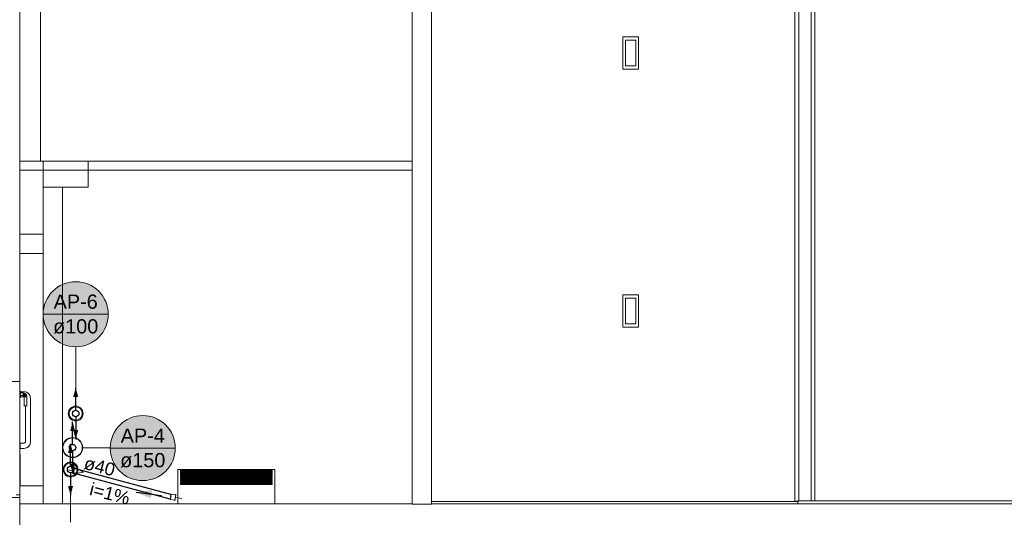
# Model space of a CAD drawing. Header units: millimetres. Extents: x -261 to 187, y -214 to 106.
# Tile 134 of 256: x -215.91 to -208.28, y -158.15 to -154.3. Entities that reach past the tile are written whole.
import ezdxf

# ---------------------------------------------------------------- set-up
doc = ezdxf.new("R2010")
doc.units = ezdxf.units.MM
doc.header["$LTSCALE"] = 0.005
doc.header["$MEASUREMENT"] = 0
doc.linetypes.add('NULL', pattern=[0])
doc.layers.get('0').update_dxf_attribs({"lineweight": 18})
for name, color, linetype, lineweight in [('AP-Condutos', 4, 'Continuous', 25), ('AP-Condutos Ar condicionado', 4, 'Continuous', 25), ('AP-Conexões Ar condicionado', 9, 'Continuous', 18), ('AP-Indicação coluna', 5, 'Continuous', 13), ('AP-Sentido conduto Ar condicionado', 9, 'Continuous', 30), ('AP-Textos conduto Ar condicionado', 7, 'Continuous', 9), ('IFC-Elemento terminal-Contorno', 9, 'Continuous', 5), ('IFC-Parede padrão-Contorno', 9, 'Continuous', 5), ('IFC-Parede-Contorno', 9, 'Continuous', 5), ('IFC-Pilar-Contorno', 9, 'Continuous', 5), ('IFC-Porta-Contorno', 9, 'Continuous', 5), ('IFC-Revestimento-Contorno', 9, 'Continuous', 5), ('IFC-Viga-Contorno', 9, 'Continuous', 5), ('M-EQPM', 7, 'Continuous', 18), ('Simbolos', 5, 'Continuous', 20), ('Simbolos_int', 174, 'Continuous', 5)]:
    doc.layers.add(name, color=color, linetype=linetype, lineweight=lineweight)
doc.styles.add('Arial', font='arial.ttf')

msp = doc.modelspace()

# ---------------------------------------------------------------- hatches: boundary and pattern name
at = {"layer": 'AP-Condutos', "linetype": 'Continuous'}
for points in [[(-215.4779, -157.1483), (-215.4974, -157.2207), (-215.4585, -157.2207)], [(-215.5017, -157.4123), (-215.5211, -157.4848), (-215.4823, -157.4848)], [(-215.4779, -157.5483), (-215.4585, -157.4759), (-215.4974, -157.4759)], [(-215.5177, -157.5819), (-215.5372, -157.6543), (-215.4983, -157.6543)], [(-215.5017, -157.8123), (-215.4823, -157.7399), (-215.5211, -157.7399)], [(-215.5177, -157.9819), (-215.4983, -157.9094), (-215.5372, -157.9094)]]:
    msp.add_hatch(color=151, dxfattribs=at).paths.add_polyline_path(points)
at = {"layer": 'AP-Indicação coluna', "linetype": 'Continuous'}
for points in [[(-215.2258, -156.5794), (-215.2268, -156.5574), (-215.2297, -156.5356), (-215.2344, -156.5141), (-215.241, -156.4932), (-215.2495, -156.4729), (-215.2596, -156.4533), (-215.2714, -156.4348), (-215.2848, -156.4173), (-215.2997, -156.4011), (-215.3159, -156.3863), (-215.3333, -156.3729), (-215.3519, -156.3611), (-215.3714, -156.3509), (-215.3917, -156.3425), (-215.4127, -156.3359), (-215.4342, -156.3311), (-215.456, -156.3282), (-215.4779, -156.3273), (-215.4999, -156.3282), (-215.5217, -156.3311), (-215.5432, -156.3359), (-215.5642, -156.3425), (-215.5845, -156.3509), (-215.604, -156.3611), (-215.6225, -156.3729), (-215.64, -156.3863), (-215.6562, -156.4011), (-215.6711, -156.4173), (-215.6845, -156.4348), (-215.6963, -156.4533), (-215.7064, -156.4729), (-215.7148, -156.4932), (-215.7215, -156.5141), (-215.7262, -156.5356), (-215.7291, -156.5574), (-215.73, -156.5794), (-215.7291, -156.6014), (-215.7262, -156.6232), (-215.7215, -156.6446), (-215.7148, -156.6656), (-215.7064, -156.6859), (-215.6963, -156.7054), (-215.6845, -156.724), (-215.6711, -156.7414), (-215.6562, -156.7577), (-215.64, -156.7725), (-215.6225, -156.7859), (-215.604, -156.7977), (-215.5845, -156.8079), (-215.5642, -156.8163), (-215.5432, -156.8229), (-215.5217, -156.8277), (-215.4999, -156.8305), (-215.4779, -156.8315), (-215.456, -156.8305), (-215.4342, -156.8277), (-215.4127, -156.8229), (-215.3917, -156.8163), (-215.3714, -156.8079), (-215.3519, -156.7977), (-215.3333, -156.7859), (-215.3159, -156.7725), (-215.2997, -156.7577), (-215.2848, -156.7414), (-215.2714, -156.724), (-215.2596, -156.7054), (-215.2495, -156.6859), (-215.241, -156.6656), (-215.2344, -156.6446), (-215.2297, -156.6232), (-215.2268, -156.6014)], [(-214.7063, -157.6159), (-214.7072, -157.5939), (-214.7101, -157.5721), (-214.7148, -157.5506), (-214.7215, -157.5296), (-214.7299, -157.5093), (-214.74, -157.4898), (-214.7519, -157.4713), (-214.7652, -157.4538), (-214.7801, -157.4376), (-214.7963, -157.4227), (-214.8138, -157.4093), (-214.8323, -157.3975), (-214.8518, -157.3874), (-214.8721, -157.379), (-214.8931, -157.3723), (-214.9146, -157.3676), (-214.9364, -157.3647), (-214.9584, -157.3637), (-214.9803, -157.3647), (-215.0021, -157.3676), (-215.0236, -157.3723), (-215.0446, -157.379), (-215.0649, -157.3874), (-215.0844, -157.3975), (-215.103, -157.4093), (-215.1204, -157.4227), (-215.1366, -157.4376), (-215.1515, -157.4538), (-215.1649, -157.4713), (-215.1767, -157.4898), (-215.1868, -157.5093), (-215.1953, -157.5296), (-215.2019, -157.5506), (-215.2066, -157.5721), (-215.2095, -157.5939), (-215.2105, -157.6159), (-215.2095, -157.6378), (-215.2066, -157.6596), (-215.2019, -157.6811), (-215.1953, -157.7021), (-215.1868, -157.7224), (-215.1767, -157.7419), (-215.1649, -157.7605), (-215.1515, -157.7779), (-215.1366, -157.7941), (-215.1204, -157.809), (-215.103, -157.8224), (-215.0844, -157.8342), (-215.0649, -157.8443), (-215.0446, -157.8528), (-215.0236, -157.8594), (-215.0021, -157.8641), (-214.9803, -157.867), (-214.9584, -157.868), (-214.9364, -157.867), (-214.9146, -157.8641), (-214.8931, -157.8594), (-214.8721, -157.8528), (-214.8518, -157.8443), (-214.8323, -157.8342), (-214.8138, -157.8224), (-214.7963, -157.809), (-214.7801, -157.7941), (-214.7652, -157.7779), (-214.7519, -157.7605), (-214.74, -157.7419), (-214.7299, -157.7224), (-214.7215, -157.7021), (-214.7148, -157.6811), (-214.7101, -157.6596), (-214.7072, -157.6378)]]:
    msp.add_hatch(color=161, dxfattribs=at).paths.add_polyline_path(points)
at = {"layer": 'AP-Sentido conduto Ar condicionado', "linetype": 'Continuous'}
msp.add_hatch(color=7, dxfattribs=at).paths.add_polyline_path([(-215.0105, -157.9591), (-214.8949, -158.0068), (-214.8866, -157.9426)])

# ---------------------------------------------------------------- linework, layer by layer
for radius in [0.0781, 0.0751]:
    msp.add_circle((-215.5017, -157.6123), radius)
at = {"layer": 'AP-Condutos'}
for points in [[(-215.4779, -157.3233), (-215.4779, -157.1483)], [(-215.5017, -157.5873), (-215.5017, -157.4123)], [(-215.4779, -157.3733), (-215.4779, -157.5483)], [(-215.5177, -157.7569), (-215.5177, -157.5819)], [(-215.5017, -157.6373), (-215.5017, -157.8123)], [(-215.5177, -157.8069), (-215.5177, -157.9819)]]:
    msp.add_lwpolyline(points, dxfattribs=at)
for centre in [(-215.4779, -157.3483), (-215.4779, -157.3483), (-215.5017, -157.6123), (-215.5017, -157.6123), (-215.5177, -157.7819), (-215.5177, -157.7819)]:
    msp.add_circle(centre, 0.025, dxfattribs=at)
at = {"layer": 'AP-Condutos Ar condicionado'}
for p, q in [((-214.7418, -157.9752), (-215.4888, -157.7733)), ((-214.7467, -158.0125), (-215.4937, -157.8105))]:
    msp.add_line(p, q, dxfattribs=at)
at = {"layer": 'AP-Conexões Ar condicionado'}
for p, q in [((-215.5408, -157.7854), (-215.4912, -157.7919)), ((-215.488, -157.7671), (-215.4945, -157.8167)), ((-215.4169, -157.8016), (-215.4945, -157.8167)), ((-215.4169, -157.8016), (-215.488, -157.7671)), ((-214.7094, -158.0236), (-214.7029, -157.974)), ((-214.6565, -158.0053), (-214.7061, -157.9988))]:
    msp.add_line(p, q, dxfattribs=at)
at = {"layer": 'AP-Indicação coluna'}
for p, q in [((-215.73, -156.5794), (-215.2258, -156.5794)), ((-215.4779, -156.8315), (-215.4779, -157.2907)), ((-215.2105, -157.6142), (-215.4235, -157.6128)), ((-215.2105, -157.6159), (-214.7063, -157.6159)), ((-215.5177, -158.1896), (-215.5177, -157.8395))]:
    msp.add_line(p, q, dxfattribs=at)
for centre in [(-215.4779, -156.5794), (-215.4779, -156.5794), (-214.9584, -157.6159), (-214.9584, -157.6159)]:
    msp.add_circle(centre, 0.2521, dxfattribs=at)
at = {"layer": 'AP-Sentido conduto Ar condicionado'}
msp.add_lwpolyline([(-214.8122, -157.985), (-215.0105, -157.9591)], dxfattribs=at)
at = {"layer": 'IFC-Elemento terminal-Contorno', "lineweight": 5}
for p, q in [((-211.2388, -154.6798), (-211.2388, -154.4298)), ((-211.2388, -154.4298), (-211.1188, -154.4298)), ((-211.1188, -154.6798), (-211.1188, -154.4298)), ((-211.2188, -154.4548), (-211.2148, -154.4548)), ((-211.2188, -154.6448), (-211.2188, -154.4548)), ((-211.2148, -154.4548), (-211.1388, -154.4548)), ((-211.1388, -154.4648), (-211.1388, -154.4548)), ((-211.1388, -154.6548), (-211.1388, -154.4648)), ((-211.2388, -154.6798), (-211.1188, -154.6798)), ((-211.2188, -154.6548), (-211.2188, -154.6448)), ((-211.2188, -154.6548), (-211.1428, -154.6548)), ((-211.1428, -154.6548), (-211.1388, -154.6548)), ((-211.2388, -156.6796), (-211.2388, -156.4296)), ((-211.2388, -156.4296), (-211.1188, -156.4296)), ((-211.1188, -156.6796), (-211.1188, -156.4296)), ((-211.2188, -156.4546), (-211.2148, -156.4546)), ((-211.2188, -156.6446), (-211.2188, -156.4546)), ((-211.2148, -156.4546), (-211.1388, -156.4546)), ((-211.1388, -156.4646), (-211.1388, -156.4546)), ((-211.1388, -156.6546), (-211.1388, -156.4646)), ((-211.2188, -156.6546), (-211.2188, -156.6446)), ((-211.2188, -156.6546), (-211.1428, -156.6546)), ((-211.1428, -156.6546), (-211.1388, -156.6546)), ((-211.2388, -156.6796), (-211.1188, -156.6796))]:
    msp.add_line(p, q, dxfattribs=at)
at = {"layer": 'IFC-Parede padrão-Contorno', "lineweight": 5}
for p, q in [((-209.7814, -158.0235), (-209.7814, -144.982)), ((-209.7514, -158.0235), (-209.7514, -144.982)), ((-212.8711, -154.6925), (-212.8711, -149.7304)), ((-212.7211, -154.6925), (-212.7211, -149.7304)), ((-209.9069, -158.026), (-209.9069, -151.9713)), ((-209.8769, -158.026), (-209.8769, -151.9713)), ((-215.7501, -155.3943), (-215.7501, -154.1437)), ((-212.8711, -156.3762), (-212.8711, -154.6925)), ((-212.7211, -156.3762), (-212.7211, -154.6925)), ((-212.8711, -157.4218), (-212.8711, -156.3762)), ((-212.7211, -157.4218), (-212.7211, -156.3762)), ((-212.8711, -157.7208), (-212.8711, -157.4218)), ((-212.7211, -157.7208), (-212.7211, -157.4218)), ((-212.8711, -157.9454), (-212.8711, -157.7208)), ((-212.7211, -158.0506), (-212.7211, -157.7208)), ((-212.8711, -158.0506), (-212.8711, -157.9454)), ((-209.9069, -158.026), (-209.8908, -158.026)), ((-209.8908, -158.026), (-209.8769, -158.026)), ((-212.8367, -158.0506), (-212.7321, -158.0506))]:
    msp.add_line(p, q, dxfattribs=at)
at = {"layer": 'IFC-Parede-Contorno', "lineweight": 5}
for p, q in [((-215.9109, -156.3566), (-215.9109, -152.7518)), ((-215.9109, -155.3943), (-215.885, -155.3943)), ((-215.885, -155.3943), (-215.7177, -155.3943)), ((-215.7177, -155.3943), (-215.5487, -155.3943)), ((-215.5487, -155.3943), (-212.9354, -155.3943)), ((-212.9354, -155.3943), (-212.8711, -155.3943)), ((-215.9109, -155.4643), (-215.885, -155.4643)), ((-215.885, -155.4643), (-215.7501, -155.4643)), ((-215.7501, -155.4643), (-215.5487, -155.4643)), ((-215.5487, -155.4643), (-212.9354, -155.4643)), ((-212.9354, -155.4643), (-212.8711, -155.4643)), ((-215.9109, -157.0991), (-215.9109, -156.3566)), ((-215.9109, -157.1741), (-215.9109, -157.0991)), ((-215.9109, -157.5741), (-215.9109, -157.2241)), ((-215.9109, -157.6641), (-215.9109, -157.6241)), ((-215.9109, -157.9991), (-215.9109, -157.9041)), ((-216.0506, -157.9991), (-215.9109, -157.9991)), ((-215.9109, -158.1149), (-215.9109, -157.9991)), ((-209.8844, -158.0235), (-206.3728, -158.0235)), ((-209.8844, -158.0335), (-209.8844, -158.0235)), ((-209.8844, -158.0475), (-209.8844, -158.0335)), ((-215.9109, -158.0475), (-215.6904, -158.0475)), ((-215.9109, -158.224), (-215.9109, -158.0475)), ((-215.6904, -158.0475), (-213.6864, -158.0475)), ((-213.6864, -158.0475), (-212.8711, -158.0475)), ((-212.8711, -158.0506), (-212.8309, -158.0506)), ((-212.8258, -158.0506), (-212.7211, -158.0506)), ((-212.7211, -158.0475), (-210.6209, -158.0475)), ((-211.8758, -158.0475), (-210.3221, -158.0475)), ((-210.6209, -158.0475), (-210.4979, -158.0475)), ((-210.4979, -158.0475), (-205.6609, -158.0475)), ((-215.9109, -158.2456), (-215.9109, -158.1149))]:
    msp.add_line(p, q, dxfattribs=at)
at = {"layer": 'IFC-Pilar-Contorno', "lineweight": 5}
for p, q in [((-215.7309, -155.3936), (-215.5027, -155.3936)), ((-215.7309, -155.4158), (-215.7309, -155.3936)), ((-215.7309, -155.5463), (-215.7309, -155.4158)), ((-215.5027, -155.3936), (-215.4198, -155.3936)), ((-215.4198, -155.3936), (-215.3809, -155.3936)), ((-215.3809, -155.441), (-215.3809, -155.3936)), ((-215.3809, -155.5714), (-215.3809, -155.441)), ((-215.7309, -155.5936), (-215.7309, -155.5463)), ((-215.7309, -155.5936), (-215.692, -155.5936)), ((-215.692, -155.5936), (-215.4638, -155.5936)), ((-215.4638, -155.5936), (-215.3809, -155.5936)), ((-215.3809, -155.5936), (-215.3809, -155.5714))]:
    msp.add_line(p, q, dxfattribs=at)
at = {"layer": 'IFC-Porta-Contorno', "lineweight": 5}
for p, q in [((-216.0506, -157.0991), (-215.9109, -157.0991)), ((-215.9127, -157.1191), (-215.9109, -157.1191)), ((-215.9109, -157.1179), (-215.9109, -157.0991)), ((-215.9109, -157.1191), (-215.9109, -157.1179)), ((-215.9109, -157.17), (-215.9109, -157.1191)), ((-215.9109, -157.2634), (-215.9109, -157.17)), ((-215.9109, -157.1741), (-215.9059, -157.1741)), ((-215.9059, -157.175), (-215.9059, -157.1741)), ((-215.9059, -157.1775), (-215.9059, -157.175)), ((-215.9059, -157.1814), (-215.9059, -157.1775)), ((-215.9059, -157.1791), (-215.8779, -157.1791)), ((-215.9059, -157.1866), (-215.9059, -157.1814)), ((-215.9059, -157.1926), (-215.9059, -157.1866)), ((-215.9059, -157.1891), (-215.8859, -157.1891)), ((-215.9059, -157.1941), (-215.9059, -157.192)), ((-215.9059, -157.1991), (-215.9059, -157.1926)), ((-215.8859, -157.1891), (-215.8838, -157.1897)), ((-215.8859, -157.1941), (-215.8816, -157.1903)), ((-215.8859, -157.192), (-215.8859, -157.1905)), ((-215.8859, -157.1991), (-215.8774, -157.1914)), ((-215.8859, -157.1941), (-215.8774, -157.1914)), ((-215.8859, -157.1941), (-215.8859, -157.192)), ((-215.8859, -157.1965), (-215.8859, -157.1941)), ((-215.8859, -157.2062), (-215.8776, -157.1958)), ((-215.8859, -157.1991), (-215.8776, -157.1958)), ((-215.8859, -157.1991), (-215.8859, -157.1965)), ((-215.8838, -157.1897), (-215.8816, -157.1903)), ((-215.8816, -157.1903), (-215.8774, -157.1914)), ((-215.8779, -157.1791), (-215.8681, -157.1811)), ((-215.8779, -157.1798), (-215.8693, -157.1808)), ((-215.8776, -157.1958), (-215.8709, -157.1931)), ((-215.8776, -157.1958), (-215.8753, -157.2015)), ((-215.8774, -157.1914), (-215.8709, -157.1931)), ((-215.8753, -157.2015), (-215.8681, -157.1959)), ((-215.8709, -157.1931), (-215.8681, -157.1959)), ((-215.8693, -157.1808), (-215.8681, -157.1811)), ((-215.8691, -157.1809), (-215.8686, -157.1809)), ((-215.8689, -157.2015), (-215.8681, -157.1959)), ((-215.8686, -157.1809), (-215.8588, -157.1829)), ((-215.8681, -157.1959), (-215.8654, -157.1986)), ((-215.8588, -157.1829), (-215.8506, -157.1883)), ((-215.8535, -157.1864), (-215.8473, -157.1902)), ((-215.8473, -157.1902), (-215.8425, -157.1938)), ((-215.8425, -157.1938), (-215.8394, -157.198)), ((-215.8425, -157.1938), (-215.8376, -157.2004)), ((-215.8394, -157.198), (-215.8371, -157.2019)), ((-215.9109, -157.2241), (-215.9059, -157.2241)), ((-215.9109, -157.9057), (-215.9109, -157.2634)), ((-215.9059, -157.2056), (-215.9059, -157.1991)), ((-215.9059, -157.2062), (-215.9059, -157.2041)), ((-215.9059, -157.2116), (-215.9059, -157.2056)), ((-215.9059, -157.2091), (-215.8859, -157.2091)), ((-215.9059, -157.2168), (-215.9059, -157.2116)), ((-215.9059, -157.2208), (-215.9059, -157.2168)), ((-215.9059, -157.2191), (-215.8779, -157.2191)), ((-215.9059, -157.2233), (-215.9059, -157.2208)), ((-215.9059, -157.2241), (-215.9059, -157.2233)), ((-215.8859, -157.2062), (-215.8859, -157.2041)), ((-215.8859, -157.2062), (-215.8811, -157.2072)), ((-215.8859, -157.2091), (-215.8811, -157.2072)), ((-215.8859, -157.2091), (-215.8823, -157.2106)), ((-215.8823, -157.2106), (-215.8788, -157.212)), ((-215.8811, -157.2072), (-215.8768, -157.2081)), ((-215.8788, -157.212), (-215.8714, -157.2098)), ((-215.8788, -157.212), (-215.8773, -157.2156)), ((-215.8779, -157.2191), (-215.8759, -157.2199)), ((-215.8773, -157.2156), (-215.8759, -157.2191)), ((-215.8768, -157.2081), (-215.8689, -157.2015)), ((-215.8768, -157.2081), (-215.8714, -157.2098)), ((-215.8759, -157.2191), (-215.8714, -157.2098)), ((-215.8759, -157.2891), (-215.8759, -157.2191)), ((-215.8753, -157.2015), (-215.8689, -157.2015)), ((-215.8745, -157.2191), (-215.8714, -157.2098)), ((-215.8745, -157.2191), (-215.8626, -157.2108)), ((-215.8745, -157.2191), (-215.873, -157.2191)), ((-215.873, -157.2191), (-215.8709, -157.2191)), ((-215.8714, -157.2098), (-215.8626, -157.2108)), ((-215.8689, -157.2015), (-215.8649, -157.2037)), ((-215.8659, -157.2191), (-215.8582, -157.2106)), ((-215.8659, -157.2191), (-215.8626, -157.2108)), ((-215.8659, -157.2191), (-215.8633, -157.2191)), ((-215.8654, -157.1986), (-215.8599, -157.2041)), ((-215.8654, -157.1986), (-215.8627, -157.2014)), ((-215.8649, -157.2037), (-215.8626, -157.2108)), ((-215.8633, -157.2191), (-215.8609, -157.2191)), ((-215.8627, -157.2014), (-215.8599, -157.2041)), ((-215.8609, -157.2191), (-215.8582, -157.2106)), ((-215.8609, -157.2191), (-215.857, -157.2149)), ((-215.8609, -157.2191), (-215.8588, -157.2191)), ((-215.8599, -157.2041), (-215.8582, -157.2106)), ((-215.8588, -157.2191), (-215.8572, -157.2191)), ((-215.8582, -157.2106), (-215.857, -157.2149)), ((-215.857, -157.2149), (-215.8565, -157.217)), ((-215.8565, -157.217), (-215.8559, -157.2191)), ((-215.8559, -157.2891), (-215.8559, -157.2191)), ((-215.8376, -157.2004), (-215.8361, -157.2034)), ((-215.8371, -157.2019), (-215.8317, -157.21)), ((-215.8317, -157.21), (-215.8298, -157.2194)), ((-215.8298, -157.2194), (-215.8296, -157.2205)), ((-215.8298, -157.2194), (-215.8279, -157.2291)), ((-215.8296, -157.2205), (-215.8286, -157.2291)), ((-215.8279, -157.3853), (-215.8279, -157.2291)), ((-215.8759, -157.2891), (-215.8755, -157.2891)), ((-215.8755, -157.2891), (-215.8745, -157.2891)), ((-215.8745, -157.2891), (-215.873, -157.2891)), ((-215.873, -157.2891), (-215.8709, -157.2891)), ((-215.8709, -157.2891), (-215.8685, -157.2891)), ((-215.8685, -157.2891), (-215.8659, -157.2891)), ((-215.8679, -157.3853), (-215.8679, -157.2891)), ((-215.8659, -157.2891), (-215.8633, -157.2891)), ((-215.8633, -157.2891), (-215.8609, -157.2891)), ((-215.8609, -157.2891), (-215.8588, -157.2891)), ((-215.8588, -157.2891), (-215.8572, -157.2891)), ((-215.8572, -157.2891), (-215.8562, -157.2891)), ((-215.8562, -157.2891), (-215.8559, -157.2891)), ((-215.8679, -157.4129), (-215.8679, -157.3853)), ((-215.8679, -157.5691), (-215.8679, -157.4129)), ((-215.8279, -157.4129), (-215.8279, -157.3853)), ((-215.8279, -157.5691), (-215.8279, -157.4129)), ((-215.9109, -157.5741), (-215.9079, -157.5741)), ((-215.9079, -157.5749), (-215.9079, -157.5741)), ((-215.9079, -157.5774), (-215.9079, -157.5749)), ((-215.9079, -157.5814), (-215.9079, -157.5774)), ((-215.9079, -157.5791), (-215.8779, -157.5791)), ((-215.8779, -157.5791), (-215.8708, -157.5762)), ((-215.8726, -157.5781), (-215.8686, -157.5738)), ((-215.8708, -157.5761), (-215.8679, -157.5691)), ((-215.8317, -157.5882), (-215.8297, -157.5784)), ((-215.8298, -157.5788), (-215.8279, -157.5691)), ((-215.8298, -157.5788), (-215.8296, -157.5777)), ((-215.8297, -157.5784), (-215.8296, -157.5779)), ((-215.8296, -157.5777), (-215.8286, -157.5691)), ((-215.9109, -157.6241), (-215.9079, -157.6241)), ((-215.9079, -157.5818), (-215.9079, -157.5798)), ((-215.9079, -157.5866), (-215.9079, -157.5814)), ((-215.9079, -157.5891), (-215.9079, -157.5849)), ((-215.9079, -157.5926), (-215.9079, -157.5866)), ((-215.9079, -157.5939), (-215.9079, -157.5891)), ((-215.9079, -157.5991), (-215.9079, -157.5926)), ((-215.9079, -157.6056), (-215.9079, -157.5991)), ((-215.9079, -157.6091), (-215.9079, -157.6043)), ((-215.9079, -157.6116), (-215.9079, -157.6056)), ((-215.9079, -157.6132), (-215.9079, -157.6091)), ((-215.9079, -157.6168), (-215.9079, -157.6116)), ((-215.9079, -157.6184), (-215.9079, -157.6164)), ((-215.9079, -157.6207), (-215.9079, -157.6168)), ((-215.9079, -157.6191), (-215.8779, -157.6191)), ((-215.9079, -157.6232), (-215.9079, -157.6207)), ((-215.9079, -157.6241), (-215.9079, -157.6232)), ((-215.8779, -157.6191), (-215.8681, -157.6171)), ((-215.8779, -157.6184), (-215.8693, -157.6174)), ((-215.8693, -157.6174), (-215.8681, -157.6171)), ((-215.8681, -157.6171), (-215.8588, -157.6153)), ((-215.8588, -157.6153), (-215.8506, -157.6099)), ((-215.8521, -157.6109), (-215.8491, -157.6094)), ((-215.8506, -157.6099), (-215.8467, -157.6075)), ((-215.8491, -157.6094), (-215.8425, -157.6044)), ((-215.8467, -157.6075), (-215.8425, -157.6044)), ((-215.8425, -157.6044), (-215.839, -157.5997)), ((-215.839, -157.5997), (-215.8351, -157.5934)), ((-215.8371, -157.5963), (-215.8317, -157.5882)), ((-215.9109, -157.6641), (-215.9079, -157.6641)), ((-215.9079, -157.9041), (-215.9079, -157.6641)), ((-215.9109, -157.9041), (-215.9079, -157.9041)), ((-215.9109, -157.9538), (-215.9109, -157.9057)), ((-215.9109, -157.9701), (-215.9109, -157.9538)), ((-215.9391, -157.9791), (-215.9109, -157.9791)), ((-215.9109, -157.9791), (-215.9109, -157.9701)), ((-215.9109, -157.9803), (-215.9109, -157.9791)), ((-215.9109, -157.9991), (-215.9109, -157.9803))]:
    msp.add_line(p, q, dxfattribs=at)
at = {"layer": 'IFC-Revestimento-Contorno', "lineweight": 5}
for q in [(-212.7211, -154.4666), (-209.8844, -158.0295)]:
    msp.add_line((-212.7211, -158.0295), q, dxfattribs=at)
at = {"layer": 'IFC-Viga-Contorno', "lineweight": 5}
for p, q in [((-215.7292, -158.0475), (-215.7292, -155.5936)), ((-215.5792, -158.0475), (-215.5792, -155.5936)), ((-215.9109, -155.9585), (-215.7292, -155.9585)), ((-215.9109, -156.1085), (-215.7292, -156.1085)), ((-215.9109, -157.9084), (-215.7292, -157.9084))]:
    msp.add_line(p, q, dxfattribs=at)
at = {"layer": 'M-EQPM', "color": 8, "lineweight": 5}
for p, q in [((-213.9366, -157.7825), (-214.6865, -157.7825)), ((-214.6865, -157.7825), (-214.6865, -157.8973)), ((-214.6865, -157.7825), (-214.6671, -157.7825)), ((-214.6865, -157.7825), (-214.6671, -157.7825)), ((-214.6865, -157.7909), (-214.6865, -157.7881)), ((-214.6865, -157.8091), (-214.6865, -157.8007)), ((-213.9558, -157.781), (-214.6671, -157.781)), ((-214.6671, -157.781), (-214.6671, -157.7815)), ((-213.9558, -157.7816), (-214.6671, -157.7816)), ((-214.6671, -157.7816), (-214.6671, -157.7827)), ((-213.9558, -157.7827), (-214.6671, -157.7827)), ((-214.6671, -157.7827), (-214.6671, -157.7842)), ((-213.9558, -157.7844), (-214.6671, -157.7844)), ((-214.6671, -157.7844), (-214.6671, -157.7863)), ((-213.9558, -157.7866), (-214.6671, -157.7866)), ((-214.6671, -157.7866), (-214.6671, -157.7889)), ((-213.9558, -157.7893), (-214.6671, -157.7893)), ((-214.6671, -157.7893), (-214.6671, -157.7919)), ((-213.9558, -157.7926), (-214.6671, -157.7926)), ((-214.6671, -157.7926), (-214.6671, -157.7952)), ((-213.9558, -157.7964), (-214.6671, -157.7964)), ((-214.6671, -157.7964), (-214.6671, -157.7989)), ((-213.9558, -157.8006), (-214.6671, -157.8006)), ((-214.6671, -157.8006), (-214.6671, -157.8034)), ((-214.6671, -157.8036), (-214.6568, -157.8036)), ((-213.9558, -157.8053), (-214.6671, -157.8053)), ((-214.6671, -157.8053), (-214.6671, -157.8083)), ((-214.6314, -157.7962), (-214.6314, -157.7949)), ((-214.6314, -157.7956), (-214.552, -157.7956)), ((-214.6314, -157.8005), (-214.6314, -157.7983)), ((-214.6314, -157.7994), (-214.552, -157.7994)), ((-214.6314, -157.8036), (-214.552, -157.8036)), ((-214.6314, -157.8054), (-214.6314, -157.8038)), ((-214.55, -157.7815), (-214.552, -157.7815)), ((-214.552, -157.7854), (-214.552, -157.7864)), ((-214.552, -157.7876), (-214.552, -157.7887)), ((-214.552, -157.7905), (-214.552, -157.792)), ((-214.552, -157.7938), (-214.552, -157.7964)), ((-214.552, -157.7971), (-214.552, -157.7984)), ((-214.552, -157.7985), (-214.552, -157.8003)), ((-214.552, -157.8022), (-214.552, -157.8047)), ((-214.552, -157.8073), (-214.552, -157.8101)), ((-214.55, -157.7864), (-214.55, -157.7854)), ((-214.55, -157.7887), (-214.55, -157.7876)), ((-214.55, -157.792), (-214.55, -157.7905)), ((-214.55, -157.7964), (-214.55, -157.7938)), ((-214.55, -157.7956), (-214.432, -157.7956)), ((-214.55, -157.7984), (-214.55, -157.7971)), ((-214.55, -157.8003), (-214.55, -157.7985)), ((-214.55, -157.7994), (-214.432, -157.7994)), ((-214.55, -157.8047), (-214.55, -157.8022)), ((-214.55, -157.8036), (-214.432, -157.8036)), ((-214.55, -157.8101), (-214.55, -157.8073)), ((-214.43, -157.7815), (-214.432, -157.7815)), ((-214.432, -157.7854), (-214.432, -157.7866)), ((-214.432, -157.7876), (-214.432, -157.7889)), ((-214.432, -157.7905), (-214.432, -157.7922)), ((-214.432, -157.7938), (-214.432, -157.7967)), ((-214.432, -157.797), (-214.432, -157.7984)), ((-214.432, -157.7985), (-214.432, -157.8005)), ((-214.432, -157.8022), (-214.432, -157.805)), ((-214.432, -157.8073), (-214.432, -157.8104)), ((-214.43, -157.7866), (-214.43, -157.7854)), ((-214.43, -157.7889), (-214.43, -157.7876)), ((-214.43, -157.7922), (-214.43, -157.7905)), ((-214.43, -157.7967), (-214.43, -157.7938)), ((-214.43, -157.7956), (-214.32, -157.7956)), ((-214.43, -157.7984), (-214.43, -157.797)), ((-214.43, -157.8005), (-214.43, -157.7985)), ((-214.43, -157.7994), (-214.32, -157.7994)), ((-214.43, -157.805), (-214.43, -157.8022)), ((-214.43, -157.8036), (-214.32, -157.8036)), ((-214.43, -157.8104), (-214.43, -157.8073)), ((-214.318, -157.7815), (-214.32, -157.7815)), ((-214.32, -157.7854), (-214.32, -157.7868)), ((-214.32, -157.7876), (-214.32, -157.7892)), ((-214.32, -157.7906), (-214.32, -157.7926)), ((-214.32, -157.7938), (-214.32, -157.8008)), ((-214.32, -157.8022), (-214.32, -157.8053)), ((-214.32, -157.8073), (-214.32, -157.8107)), ((-214.318, -157.7868), (-214.318, -157.7854)), ((-214.318, -157.7892), (-214.318, -157.7876)), ((-214.318, -157.7926), (-214.318, -157.7906)), ((-214.318, -157.8008), (-214.318, -157.7938)), ((-214.318, -157.7956), (-214.21, -157.7956)), ((-214.318, -157.7994), (-214.21, -157.7994)), ((-214.318, -157.8053), (-214.318, -157.8022)), ((-214.318, -157.8036), (-214.21, -157.8036)), ((-214.318, -157.8107), (-214.318, -157.8073)), ((-214.208, -157.7815), (-214.21, -157.7815)), ((-214.21, -157.7854), (-214.21, -157.7867)), ((-214.21, -157.7876), (-214.21, -157.789)), ((-214.21, -157.7906), (-214.21, -157.7923)), ((-214.21, -157.7938), (-214.21, -157.7969)), ((-214.21, -157.7971), (-214.21, -157.7985)), ((-214.21, -157.7985), (-214.21, -157.8006)), ((-214.21, -157.8024), (-214.21, -157.8051)), ((-214.21, -157.8073), (-214.21, -157.8105)), ((-214.208, -157.7867), (-214.208, -157.7854)), ((-214.208, -157.789), (-214.208, -157.7876)), ((-214.208, -157.7923), (-214.208, -157.7906)), ((-214.208, -157.7969), (-214.208, -157.7938)), ((-214.208, -157.7956), (-214.09, -157.7956)), ((-214.208, -157.7985), (-214.208, -157.7971)), ((-214.208, -157.8006), (-214.208, -157.7985)), ((-214.208, -157.7994), (-214.09, -157.7994)), ((-214.208, -157.8051), (-214.208, -157.8024)), ((-214.208, -157.8036), (-214.09, -157.8036)), ((-214.208, -157.8105), (-214.208, -157.8073)), ((-214.088, -157.7815), (-214.09, -157.7815)), ((-214.09, -157.7854), (-214.09, -157.7864)), ((-214.09, -157.7876), (-214.09, -157.7887)), ((-214.09, -157.7906), (-214.09, -157.792)), ((-214.09, -157.7938), (-214.09, -157.7965)), ((-214.09, -157.7971), (-214.09, -157.7984)), ((-214.09, -157.7985), (-214.09, -157.8003)), ((-214.09, -157.8024), (-214.09, -157.8048)), ((-214.09, -157.8073), (-214.09, -157.8101)), ((-214.088, -157.7864), (-214.088, -157.7854)), ((-214.088, -157.7887), (-214.088, -157.7876)), ((-214.088, -157.792), (-214.088, -157.7906)), ((-214.088, -157.7965), (-214.088, -157.7938)), ((-214.088, -157.7956), (-213.9965, -157.7956)), ((-214.088, -157.7984), (-214.088, -157.7971)), ((-214.088, -157.8003), (-214.088, -157.7985)), ((-214.088, -157.7994), (-213.9965, -157.7994)), ((-214.088, -157.8048), (-214.088, -157.8024)), ((-214.088, -157.8036), (-213.9965, -157.8036)), ((-214.088, -157.8101), (-214.088, -157.8073)), ((-213.9965, -157.7949), (-213.9965, -157.7962)), ((-213.9965, -157.7983), (-213.9965, -157.8005)), ((-213.9965, -157.8038), (-213.9965, -157.8054)), ((-213.9689, -157.8036), (-213.9558, -157.8036)), ((-213.9558, -157.7815), (-213.9558, -157.781)), ((-213.9558, -157.7827), (-213.9558, -157.7816)), ((-213.9558, -157.7825), (-213.9366, -157.7825)), ((-213.9558, -157.7825), (-213.9366, -157.7825)), ((-213.9558, -157.7842), (-213.9558, -157.7827)), ((-213.9558, -157.7863), (-213.9558, -157.7844)), ((-213.9558, -157.7889), (-213.9558, -157.7866)), ((-213.9558, -157.7919), (-213.9558, -157.7893)), ((-213.9558, -157.7952), (-213.9558, -157.7926)), ((-213.9558, -157.7989), (-213.9558, -157.7964)), ((-213.9558, -157.8034), (-213.9558, -157.8006)), ((-213.9558, -157.8083), (-213.9558, -157.8053)), ((-213.9366, -157.8973), (-213.9366, -157.7825)), ((-213.9366, -157.7909), (-213.9366, -157.7881)), ((-213.9366, -157.8089), (-213.9366, -157.8007)), ((-214.6865, -157.8341), (-214.6865, -157.8241)), ((-214.6865, -157.8647), (-214.6865, -157.8543)), ((-214.6671, -157.8083), (-214.552, -157.8083)), ((-213.9558, -157.8105), (-214.6671, -157.8105)), ((-214.6671, -157.8105), (-214.6671, -157.8133)), ((-214.6671, -157.8135), (-214.552, -157.8135)), ((-213.9558, -157.8161), (-214.6671, -157.8161)), ((-214.6671, -157.8161), (-214.6671, -157.8189)), ((-214.6671, -157.8191), (-214.552, -157.8191)), ((-213.9558, -157.822), (-214.6671, -157.822)), ((-214.6671, -157.822), (-214.6671, -157.825)), ((-214.6671, -157.825), (-213.9558, -157.825)), ((-213.9558, -157.8283), (-214.6671, -157.8283)), ((-214.6671, -157.8283), (-214.6671, -157.8313)), ((-214.6671, -157.8313), (-213.9558, -157.8313)), ((-213.9558, -157.835), (-214.6671, -157.835)), ((-214.6671, -157.835), (-214.6671, -157.8379)), ((-214.6671, -157.838), (-214.552, -157.838)), ((-213.9558, -157.8419), (-214.6671, -157.8419)), ((-214.6671, -157.8419), (-214.6671, -157.8449)), ((-214.6671, -157.8449), (-213.9558, -157.8449)), ((-213.9558, -157.8491), (-214.6671, -157.8491)), ((-214.6671, -157.8491), (-214.6671, -157.8521)), ((-214.6671, -157.8521), (-213.9558, -157.8521)), ((-213.9558, -157.8566), (-214.6671, -157.8566)), ((-214.6671, -157.8566), (-214.6671, -157.8596)), ((-214.6671, -157.8596), (-213.9558, -157.8596)), ((-213.9558, -157.8642), (-214.6671, -157.8642)), ((-214.6671, -157.8642), (-214.6671, -157.8672)), ((-214.6671, -157.8672), (-213.9558, -157.8672)), ((-213.9558, -157.872), (-214.6671, -157.872)), ((-214.6671, -157.872), (-214.6671, -157.875)), ((-214.6671, -157.875), (-213.9558, -157.875)), ((-213.9558, -157.8799), (-214.6671, -157.8799)), ((-214.6671, -157.8799), (-214.6671, -157.8829)), ((-214.6671, -157.8829), (-213.9558, -157.8829)), ((-214.6314, -157.8103), (-214.6314, -157.8085)), ((-214.6314, -157.8161), (-214.6314, -157.8127)), ((-214.6314, -157.822), (-214.6314, -157.8181)), ((-214.6314, -157.8282), (-214.6314, -157.8244)), ((-214.6314, -157.8352), (-214.6314, -157.8309)), ((-214.6314, -157.8419), (-214.6314, -157.8371)), ((-214.6314, -157.8486), (-214.6314, -157.8451)), ((-214.6314, -157.8567), (-214.6314, -157.8523)), ((-214.6314, -157.8642), (-214.6314, -157.8598)), ((-214.6314, -157.8721), (-214.6314, -157.8666)), ((-214.6314, -157.88), (-214.6314, -157.8756)), ((-214.6314, -157.888), (-214.6314, -157.8826)), ((-214.552, -157.8122), (-214.552, -157.8154)), ((-214.552, -157.8179), (-214.552, -157.8217)), ((-214.552, -157.8242), (-214.552, -157.8279)), ((-214.552, -157.8309), (-214.552, -157.8348)), ((-214.552, -157.8376), (-214.552, -157.842)), ((-214.552, -157.8448), (-214.552, -157.849)), ((-214.552, -157.8509), (-214.552, -157.8564)), ((-214.552, -157.8584), (-214.552, -157.8642)), ((-214.552, -157.8674), (-214.552, -157.8721)), ((-214.552, -157.8746), (-214.552, -157.8799)), ((-214.552, -157.8822), (-214.552, -157.8879)), ((-214.5501, -157.838), (-214.432, -157.838)), ((-214.55, -157.8083), (-214.432, -157.8083)), ((-214.55, -157.8154), (-214.55, -157.8122)), ((-214.55, -157.8135), (-214.432, -157.8135)), ((-214.55, -157.8217), (-214.55, -157.8179)), ((-214.55, -157.8191), (-214.432, -157.8191)), ((-214.55, -157.8279), (-214.55, -157.8242)), ((-214.55, -157.8348), (-214.55, -157.8309)), ((-214.55, -157.842), (-214.55, -157.8376)), ((-214.55, -157.849), (-214.55, -157.8448)), ((-214.55, -157.8564), (-214.55, -157.8509)), ((-214.55, -157.8642), (-214.55, -157.8584)), ((-214.55, -157.8721), (-214.55, -157.8674)), ((-214.55, -157.8799), (-214.55, -157.8746)), ((-214.55, -157.8879), (-214.55, -157.8822)), ((-214.432, -157.8122), (-214.432, -157.8164)), ((-214.432, -157.8179), (-214.432, -157.8219)), ((-214.432, -157.8242), (-214.432, -157.8282)), ((-214.432, -157.8309), (-214.432, -157.8351)), ((-214.432, -157.8376), (-214.432, -157.8422)), ((-214.432, -157.8448), (-214.432, -157.8492)), ((-214.432, -157.8518), (-214.432, -157.8567)), ((-214.432, -157.8584), (-214.432, -157.8645)), ((-214.432, -157.8674), (-214.432, -157.8723)), ((-214.432, -157.8743), (-214.432, -157.8802)), ((-214.432, -157.8822), (-214.432, -157.8882)), ((-214.4301, -157.838), (-214.32, -157.838)), ((-214.43, -157.8083), (-214.32, -157.8083)), ((-214.43, -157.8164), (-214.43, -157.8122)), ((-214.43, -157.8135), (-214.32, -157.8135)), ((-214.43, -157.8219), (-214.43, -157.8179)), ((-214.43, -157.8191), (-214.32, -157.8191)), ((-214.43, -157.8282), (-214.43, -157.8242)), ((-214.43, -157.8351), (-214.43, -157.8309)), ((-214.43, -157.8422), (-214.43, -157.8376)), ((-214.43, -157.8492), (-214.43, -157.8448)), ((-214.43, -157.8567), (-214.43, -157.8518)), ((-214.43, -157.8645), (-214.43, -157.8584)), ((-214.43, -157.8723), (-214.43, -157.8674)), ((-214.43, -157.8802), (-214.43, -157.8743)), ((-214.43, -157.8882), (-214.43, -157.8822)), ((-214.32, -157.8122), (-214.32, -157.8167)), ((-214.32, -157.8179), (-214.32, -157.8222)), ((-214.32, -157.8233), (-214.32, -157.8285)), ((-214.32, -157.8309), (-214.32, -157.8354)), ((-214.32, -157.8376), (-214.32, -157.8425)), ((-214.32, -157.8439), (-214.32, -157.8495)), ((-214.32, -157.851), (-214.32, -157.857)), ((-214.32, -157.8585), (-214.32, -157.8648)), ((-214.32, -157.8664), (-214.32, -157.8726)), ((-214.32, -157.8741), (-214.32, -157.8805)), ((-214.32, -157.882), (-214.32, -157.8885)), ((-214.3181, -157.838), (-214.21, -157.838)), ((-214.318, -157.8083), (-214.21, -157.8083)), ((-214.318, -157.8167), (-214.318, -157.8122)), ((-214.318, -157.8135), (-214.21, -157.8135)), ((-214.318, -157.8222), (-214.318, -157.8179)), ((-214.318, -157.8191), (-214.21, -157.8191)), ((-214.318, -157.8285), (-214.318, -157.8233)), ((-214.318, -157.8354), (-214.318, -157.8309)), ((-214.318, -157.8425), (-214.318, -157.8376)), ((-214.318, -157.8495), (-214.318, -157.8439)), ((-214.318, -157.857), (-214.318, -157.851)), ((-214.318, -157.8648), (-214.318, -157.8585)), ((-214.318, -157.8726), (-214.318, -157.8664)), ((-214.318, -157.8805), (-214.318, -157.8741)), ((-214.318, -157.8885), (-214.318, -157.882)), ((-214.21, -157.8124), (-214.21, -157.8165)), ((-214.21, -157.8182), (-214.21, -157.822)), ((-214.21, -157.8244), (-214.21, -157.8283)), ((-214.21, -157.8309), (-214.21, -157.8352)), ((-214.21, -157.8372), (-214.21, -157.8423)), ((-214.21, -157.8448), (-214.21, -157.8493)), ((-214.21, -157.851), (-214.21, -157.8568)), ((-214.21, -157.8585), (-214.21, -157.8646)), ((-214.21, -157.8674), (-214.21, -157.8724)), ((-214.21, -157.8744), (-214.21, -157.8803)), ((-214.21, -157.8823), (-214.21, -157.8883)), ((-214.2082, -157.838), (-214.09, -157.838)), ((-214.208, -157.8083), (-214.09, -157.8083)), ((-214.208, -157.8165), (-214.208, -157.8124)), ((-214.208, -157.8135), (-214.09, -157.8135)), ((-214.208, -157.822), (-214.208, -157.8182)), ((-214.208, -157.8191), (-214.09, -157.8191)), ((-214.208, -157.8283), (-214.208, -157.8244)), ((-214.208, -157.8352), (-214.208, -157.8309)), ((-214.208, -157.8423), (-214.208, -157.8372)), ((-214.208, -157.8493), (-214.208, -157.8448)), ((-214.208, -157.8568), (-214.208, -157.851)), ((-214.208, -157.8646), (-214.208, -157.8585)), ((-214.208, -157.8724), (-214.208, -157.8674)), ((-214.208, -157.8803), (-214.208, -157.8744)), ((-214.208, -157.8883), (-214.208, -157.8823)), ((-214.09, -157.8124), (-214.09, -157.8162)), ((-214.09, -157.8182), (-214.09, -157.8218)), ((-214.09, -157.8244), (-214.09, -157.828)), ((-214.09, -157.8309), (-214.09, -157.8349)), ((-214.09, -157.8372), (-214.09, -157.842)), ((-214.09, -157.8448), (-214.09, -157.849)), ((-214.09, -157.851), (-214.09, -157.8565)), ((-214.09, -157.8585), (-214.09, -157.8643)), ((-214.09, -157.8674), (-214.09, -157.8721)), ((-214.09, -157.8746), (-214.09, -157.88)), ((-214.09, -157.8823), (-214.09, -157.888)), ((-214.0882, -157.838), (-213.9558, -157.838)), ((-214.088, -157.8083), (-213.9558, -157.8083)), ((-214.088, -157.8162), (-214.088, -157.8124)), ((-214.088, -157.8135), (-213.9558, -157.8135)), ((-214.088, -157.8218), (-214.088, -157.8182)), ((-214.088, -157.8191), (-213.9558, -157.8191)), ((-214.088, -157.828), (-214.088, -157.8244)), ((-214.088, -157.8349), (-214.088, -157.8309)), ((-214.088, -157.842), (-214.088, -157.8372)), ((-214.088, -157.849), (-214.088, -157.8448)), ((-214.088, -157.8565), (-214.088, -157.851)), ((-214.088, -157.8643), (-214.088, -157.8585)), ((-214.088, -157.8721), (-214.088, -157.8674)), ((-214.088, -157.88), (-214.088, -157.8746)), ((-214.088, -157.888), (-214.088, -157.8823)), ((-213.9965, -157.8085), (-213.9965, -157.8103)), ((-213.9965, -157.8134), (-213.9965, -157.8161)), ((-213.9965, -157.8181), (-213.9965, -157.822)), ((-213.9965, -157.8245), (-213.9965, -157.8283)), ((-213.9965, -157.8309), (-213.9965, -157.8352)), ((-213.9965, -157.8372), (-213.9965, -157.8419)), ((-213.9965, -157.8451), (-213.9965, -157.8486)), ((-213.9965, -157.8523), (-213.9965, -157.8567)), ((-213.9965, -157.8598), (-213.9965, -157.8643)), ((-213.9965, -157.8666), (-213.9965, -157.8721)), ((-213.9965, -157.8756), (-213.9965, -157.88)), ((-213.9965, -157.8826), (-213.9965, -157.888)), ((-213.9558, -157.8133), (-213.9558, -157.8105)), ((-213.9558, -157.8189), (-213.9558, -157.8161)), ((-213.9558, -157.825), (-213.9558, -157.822)), ((-213.9558, -157.8313), (-213.9558, -157.8283)), ((-213.9558, -157.8379), (-213.9558, -157.835)), ((-213.9558, -157.8449), (-213.9558, -157.8419)), ((-213.9558, -157.8521), (-213.9558, -157.8491)), ((-213.9558, -157.8596), (-213.9558, -157.8566)), ((-213.9558, -157.8672), (-213.9558, -157.8642)), ((-213.9558, -157.875), (-213.9558, -157.872)), ((-213.9558, -157.8829), (-213.9558, -157.8799)), ((-213.9366, -157.8341), (-213.9366, -157.8241)), ((-213.9366, -157.8647), (-213.9366, -157.8543)), ((-214.6865, -158.0475), (-214.6865, -157.8973)), ((-214.6865, -157.8973), (-214.6865, -158.0475)), ((-213.9558, -157.8878), (-214.6671, -157.8878)), ((-214.6671, -157.8878), (-214.6671, -157.8908)), ((-214.6671, -157.8908), (-213.9558, -157.8908)), ((-213.9558, -157.8958), (-214.6671, -157.8958)), ((-214.6671, -157.8958), (-214.6671, -157.8988)), ((-214.6671, -157.8988), (-213.9558, -157.8988)), ((-214.6314, -157.896), (-214.6314, -157.8906)), ((-214.552, -157.8911), (-214.552, -157.8963)), ((-214.55, -157.8963), (-214.55, -157.8911)), ((-214.432, -157.8902), (-214.432, -157.8963)), ((-214.43, -157.8963), (-214.43, -157.8902)), ((-214.32, -157.89), (-214.32, -157.8966)), ((-214.318, -157.8966), (-214.318, -157.89)), ((-214.21, -157.8911), (-214.21, -157.8964)), ((-214.208, -157.8964), (-214.208, -157.8911)), ((-214.09, -157.8911), (-214.09, -157.8963)), ((-214.088, -157.8963), (-214.088, -157.8911)), ((-213.9965, -157.8906), (-213.9965, -157.896)), ((-213.9558, -157.8908), (-213.9558, -157.8878)), ((-213.9558, -157.8988), (-213.9558, -157.8958)), ((-213.9366, -157.8973), (-213.9366, -158.0475)), ((-213.9366, -157.8973), (-213.9366, -158.0475)), ((-213.9366, -158.0475), (-214.6865, -158.0475)), ((-213.9366, -158.0475), (-214.6865, -158.0475))]:
    msp.add_line(p, q, dxfattribs=at)
at = {"layer": 'Simbolos'}
for p, q in [((-214.7426, -158.0154), (-214.7469, -158.0136)), ((-214.7089, -158.0198), (-214.7426, -158.0154)), ((-214.7371, -157.9734), (-214.7417, -157.974)), ((-214.7034, -157.9778), (-214.7371, -157.9734)), ((-214.7034, -157.9778), (-214.7089, -158.0198))]:
    msp.add_line(p, q, dxfattribs=at)
for centre in [(-215.4779, -157.3483), (-215.5177, -157.7819)]:
    msp.add_circle(centre, 0.0576, dxfattribs=at)
at = {"layer": 'Simbolos_int'}
for p, q in [((-214.7417, -157.974), (-214.7469, -158.0136)), ((-214.7371, -157.9734), (-214.7426, -158.0154))]:
    msp.add_line(p, q, dxfattribs=at)
for centre in [(-215.4779, -157.3483), (-215.5177, -157.7819)]:
    msp.add_circle(centre, 0.0511, dxfattribs=at)

# ---------------------------------------------------------------- texts
at = {"layer": 'AP-Indicação coluna', "linetype": 'NULL', "char_height": 0.11, "attachment_point": 8, "line_spacing_factor": 0.6, "style": 'Arial'}
for s, insert, width in [('AP-6', (-215.4779, -156.5381), 0.683308), ('ø100', (-215.4779, -156.7307), 0.700412), ('AP-4', (-214.9584, -157.5746), 0.683308), ('ø150', (-214.9584, -157.7672), 0.700412)]:
    msp.add_mtext(s, dxfattribs=dict(at, insert=insert, width=width))
at = {"layer": 'AP-Textos conduto Ar condicionado', "linetype": 'NULL', "char_height": 0.1, "width": 0.628963, "attachment_point": 8, "rotation": 345.67094, "line_spacing_factor": 0.6, "style": 'Arial'}
for s, insert in [('ø40', (-215.3056, -157.8086)), ('i=1%', (-215.2262, -158.0175))]:
    msp.add_mtext(s, dxfattribs=dict(at, insert=insert))

doc.saveas('drawing.dxf')
